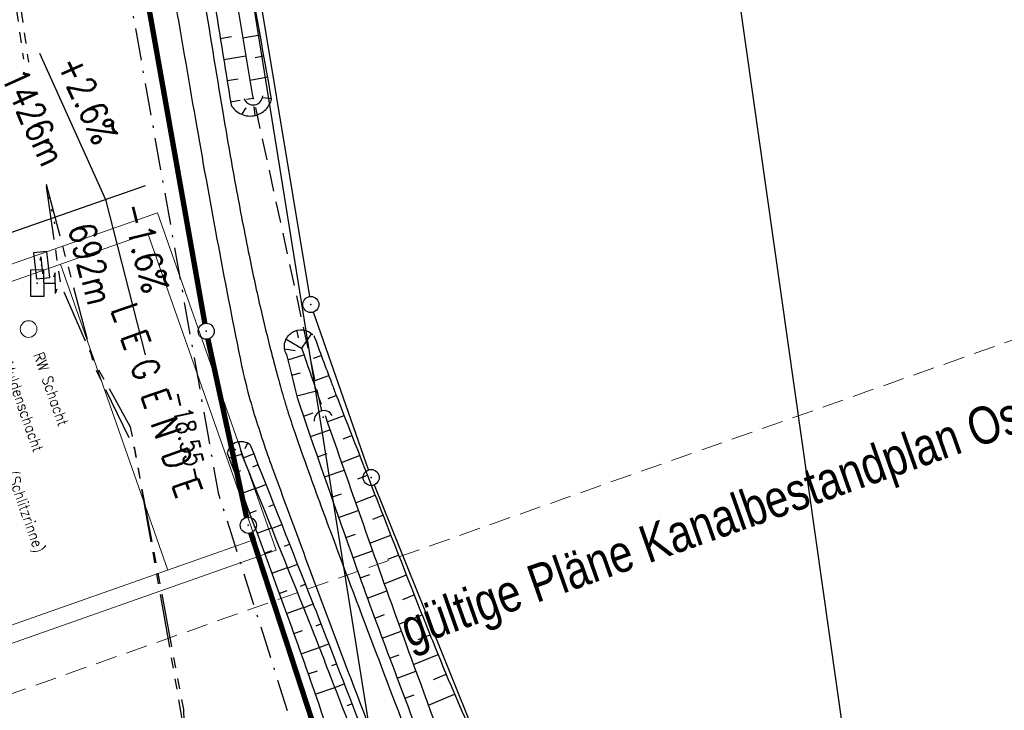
# Model space of a CAD drawing. Extents: x 446577 to 447216, y 443659 to 444842.
# Tile 39 of 177: x 447062 to 447154, y 443815 to 443880. Entities that reach past the tile are written whole.
import ezdxf

# ---------------------------------------------------------------- set-up
doc = ezdxf.new("R2010")
doc.units = 0
doc.header["$LTSCALE"] = 2
doc.header["$MEASUREMENT"] = 0
for name, pattern in [('AUSGEZOGEN', [0]), ('BAB-FM2', [2.6, 1.5, -0.5, 0.1, -0.5]), ('GESTRICH-X2', [1.5, 1, -0.5]), ('LINE_LT_1', [1.5, 1, -0.5]), ('PHANTOMX2', [5, 2.5, -0.5, 0.5, -0.5, 0.5, -0.5]), ('PUNKTX2_STR', [0.6, 0.1, -0.5])]:
    doc.linetypes.add(name, pattern=pattern)
doc.layers.get('0').update_dxf_attribs({"linetype": 'AUSGEZOGEN'})
for name, color, linetype in [('205-ABSTAND', 8, 'AUSGEZOGEN'), ('205-GRENZL', 8, 'AUSGEZOGEN'), ('205-GRENZL-BAB', 7, 'AUSGEZOGEN'), ('205-GRENZP', 8, 'AUSGEZOGEN'), ('205-GRENZP-BAB', 7, 'AUSGEZOGEN'), ('BAB_FM', 5, 'BAB-FM2'), ('BOESCHG', 250, 'AUSGEZOGEN'), ('DURCHL', 200, 'GESTRICH-X2'), ('FBRTOP', 250, 'AUSGEZOGEN'), ('GLOBAL', 7, 'CONTINUOUS'), ('GRABEN', 250, 'AUSGEZOGEN'), ('Lichtwellenleiter COLT', 46, 'PHANTOMX2'), ('Lichtwellenleiter GLH', 46, 'PHANTOMX2'), ('neu', 7, 'CONTINUOUS'), ('NUTZUNG', 8, 'PUNKTX2_STR'), ('NZ', 250, 'AUSGEZOGEN'), ('Planeinteilung', 250, 'CONTINUOUS'), ('SCHSYMBOL', 200, 'AUSGEZOGEN'), ('SIGNATUR', 4, 'AUSGEZOGEN'), ('STRASSE', 250, 'AUSGEZOGEN'), ('STROMLTG', 4, 'AUSGEZOGEN')]:
    doc.layers.add(name, color=color, linetype=linetype)
doc.styles.add('12', font='arial.ttf', dxfattribs={"width": 0.8, "height": 1})
doc.styles.add('3', font='txt_____.ttf', dxfattribs={"width": 0.75, "height": 1})
doc.styles.add('4', font='txt_____.ttf', dxfattribs={"width": 0.9, "height": 1})
doc.styles.add('ROMANS', font='romans.shx', dxfattribs={"width": 0.8})

# ---------------------------------------------------------------- blocks, each defined once
blk = doc.blocks.new('KS')
for p, q in [((-1.14, 0), (1.14, 0)), ((-1.14, 0), (-0.64, -0.15)), ((0.63, 0.15), (1.14, 0))]:
    blk.add_line(p, q)
blk.add_lwpolyline([(-1.76, -0.89), (1.74, -0.88), (1.73, 0.91), (-1.76, 0.91)], close=True)
blk.add_point((0, 0))
blk.add_point((0, 0))
blk = doc.blocks.new('SK')
for p, q in [((-1.35, 2.37), (1.38, 2.38)), ((-1.35, 2.38), (-0.78, 2.18)), ((-0.01, 0.87), (0, 2.37)), ((0.82, 2.58), (1.38, 2.38))]:
    blk.add_line(p, q)
blk.add_lwpolyline([(-1.76, -0.91), (1.74, -0.91), (1.74, 0.89), (-1.76, 0.89)], close=True)
blk.add_point((0, 0))
blk = doc.blocks.new('1135420')
blk.add_line((1135, 420), (0, 420))
blk = doc.blocks.new('GST')
at = {"color": 0}
blk.add_circle((0, 0), 0.75, dxfattribs=at)
blk.add_point((0, 0), dxfattribs=at)
blk = doc.blocks.new('40')
at = {"color": 0}
blk.add_arc((0.025, 0.311), 0.91, 192.5363, 347.4637, dxfattribs=at)
blk.add_point((0, 0), dxfattribs=at)
blk = doc.blocks.new('Schacht')
at = {"color": 18, "lineweight": 9, "true_color": 0x000000}
blk.add_circle((0, 0), 0.779, dxfattribs=at)

msp = doc.modelspace()

# ---------------------------------------------------------------- linework, layer by layer
at = {"layer": '205-GRENZL'}
for p, q in [((447067.333, 443984.326), (447089.017, 443854.06)), ((447094.533, 443837.868), (447089.387, 443852.612)), ((447095.061, 443836.465), (447105.41, 443810.795))]:
    msp.add_line(p, q, dxfattribs=at)
at = {"layer": '205-GRENZL-BAB', "const_width": 0.5, "flags": 128}
for points in [[(447056.378, 443980.492), (447079.239, 443851.558)], [(447079.529, 443850.087), (447083.142, 443833.423)], [(447083.534, 443831.977), (447105.568, 443764.523)]]:
    msp.add_lwpolyline(points, dxfattribs=at)
at = {"layer": 'BAB_FM', "flags": 128}
msp.add_lwpolyline([(447068.363, 443904.719), (447072.235, 443881.978), (447080.486, 443835.731), (447091.899, 443799.743), (447102.4, 443769.403), (447103.766, 443741.276), (447096.969, 443730.422), (447073.729, 443711.697), (447072.765, 443706.804)], dxfattribs=at)
at = {"layer": 'BOESCHG'}
for p, q in [((447084.415, 443878.491), (447082.798, 443878.205)), ((447080.683, 443878.185), (447081.715, 443878.351)), ((447081.001, 443876.21), (447083.075, 443876.544)), ((447084.764, 443876.522), (447083.946, 443876.376)), ((447081.318, 443874.235), (447082.361, 443874.403)), ((447085.114, 443874.553), (447083.456, 443874.257)), ((447081.636, 443872.261), (447082.527, 443872.404)), ((447083.127, 443872.501), (447083.758, 443872.602)), ((447085.476, 443872.521), (447084.63, 443872.62)), ((447085.466, 443872.584), (447085.465, 443872.583)), ((447082.696, 443871.082), (447083.1, 443871.68)), ((447083.954, 443870.987), (447083.857, 443871.807)), ((447087.825, 443850.843), (447087.959, 443850.211)), ((447086.83, 443850.078), (447088.279, 443849.246)), ((447089.202, 443850.6), (447088.279, 443849.246)), ((447086.696, 443849.189), (447087.682, 443849.013)), ((447086.998, 443848.155), (447088.502, 443848.604)), ((447089.408, 443848.299), (447090.118, 443848.563)), ((447087.351, 443846.72), (447088.181, 443846.927)), ((447089.356, 443846.144), (447090.817, 443846.689)), ((447087.841, 443844.782), (447089.666, 443845.25)), ((447090.773, 443844.527), (447091.526, 443844.819)), ((447088.451, 443842.877), (447089.362, 443843.191)), ((447090.679, 443842.344), (447092.251, 443842.955)), ((447089.103, 443840.987), (447090.932, 443841.619)), ((447092.158, 443840.773), (447092.976, 443841.092)), ((447081.626, 443840.039), (447082.12, 443839.741)), ((447082.395, 443840.49), (447082.678, 443839.336)), ((447083.211, 443840.375), (447082.985, 443839.844)), ((447081.498, 443839.009), (447082.678, 443839.336)), ((447083.804, 443839.377), (447082.823, 443838.979)), ((447089.758, 443839.097), (447090.674, 443839.415)), ((447092, 443838.565), (447093.703, 443839.228)), ((447083.72, 443838.164), (447084.209, 443838.359)), ((447082.028, 443837.584), (447082.618, 443837.804)), ((447090.415, 443837.208), (447092.251, 443837.849)), ((447093.546, 443837.02), (447094.429, 443837.365)), ((447082.725, 443835.709), (447083.959, 443836.167)), ((447083.98, 443836.116), (447084.947, 443836.5)), ((447091.076, 443835.32), (447091.994, 443835.642)), ((447093.326, 443834.787), (447095.156, 443835.502)), ((447085.206, 443834.451), (447085.684, 443834.641)), ((447083.42, 443833.834), (447084.064, 443834.072)), ((447091.739, 443833.433), (447093.575, 443834.08)), ((447094.938, 443833.269), (447095.884, 443833.639)), ((447084.114, 443831.958), (447085.456, 443832.454)), ((447085.475, 443832.407), (447086.421, 443832.781)), ((447092.404, 443831.547), (447093.322, 443831.872)), ((447094.657, 443831.011), (447096.613, 443831.776)), ((447086.689, 443830.736), (447087.156, 443830.921)), ((447084.806, 443830.082), (447085.505, 443830.339)), ((447093.073, 443829.662), (447094.904, 443830.313)), ((447096.333, 443829.519), (447097.342, 443829.914)), ((447085.497, 443828.205), (447086.949, 443828.738)), ((447086.966, 443828.696), (447087.891, 443829.061)), ((447093.745, 443827.779), (447094.658, 443828.107)), ((447095.996, 443827.238), (447098.071, 443828.052)), ((447088.168, 443827.02), (447088.626, 443827.201)), ((447086.186, 443826.327), (447086.94, 443826.603)), ((447094.425, 443825.898), (447096.24, 443826.558)), ((447097.737, 443825.771), (447098.801, 443826.19)), ((447088.453, 443824.983), (447089.359, 443825.34)), ((447086.873, 443824.449), (447088.438, 443825.021)), ((447095.112, 443824.02), (447096.013, 443824.351)), ((447097.354, 443823.462), (447099.536, 443824.33)), ((447089.641, 443823.303), (447090.091, 443823.479)), ((447087.555, 443822.569), (447088.368, 443822.862)), ((447095.807, 443822.144), (447097.591, 443822.809)), ((447099.16, 443822.023), (447100.279, 443822.473)), ((447089.925, 443821.268), (447090.818, 443821.616)), ((447088.228, 443820.686), (447089.918, 443821.286)), ((447096.509, 443820.271), (447097.391, 443820.604)), ((447098.732, 443819.68), (447101.029, 443820.619)), ((447091.098, 443819.579), (447091.542, 443819.751)), ((447088.894, 443818.799), (447089.772, 443819.107)), ((447097.215, 443818.4), (447098.959, 443819.06)), ((447100.61, 443818.275), (447101.793, 443818.77)), ((447091.377, 443817.544), (447092.263, 443817.886)), ((447089.551, 443816.911), (447091.376, 443817.545)), ((447097.924, 443816.53), (447098.785, 443816.857)), ((447100.123, 443815.879), (447102.573, 443816.929)), ((447092.542, 443815.85), (447092.984, 443816.02))]:
    msp.add_line(p, q, dxfattribs=at)
at = {"layer": 'BOESCHG', "flags": 128}
for points in [[(447062.656, 443990.75, 0.00045), (447067.321, 443961.064, 0.000887), (447069.727, 443946.02, 0.000001), (447073.577, 443922.212, -0.000001), (447076.766, 443902.495, -0.000149), (447078.209, 443893.553, -0.000062), (447081.684, 443871.969)], [(447085.476, 443872.521, -0.001589), (447081.716, 443893.946, -0.003741), (447080.216, 443903.065, -0.000237), (447077.077, 443923.141, 0.000199), (447073.348, 443947.002, 0.005898), (447070.846, 443961.825, 0.002999), (447065.407, 443990.886)], [(447081.684, 443871.969, 0.162603), (447082.655, 443871.099, 0.162603), (447083.954, 443870.987, 0.139098), (447084.933, 443871.538, 0.139098), (447085.476, 443872.521)], [(447086.875, 443848.663, -0.190323), (447086.725, 443849.785, -0.190323), (447087.382, 443850.706, -0.175354), (447088.403, 443850.943, -0.175354), (447089.339, 443850.472)], [(447089.421, 443850.438, 0.00074), (447091.073, 443846.001, 0.003212), (447091.462, 443844.981, 0.000764), (447098.704, 443826.434, 0.002744), (447100.756, 443821.287, 0.010868), (447104.845, 443811.789, 0.006132), (447112.66, 443795.211, 0.007852), (447115.814, 443788.979, 0.01571), (447117.535, 443785.942, 0.032276), (447119.494, 443783.148, 0.018946), (447123.298, 443778.758, 0.013724), (447124.247, 443777.797, 0.003156), (447128.512, 443773.762, 0.041169), (447132.389, 443770.695, 0.027862), (447138.682, 443766.999)], [(447086.875, 443848.663, 0.003689), (447087.88, 443844.637, 0.019678), (447088.103, 443843.892, 0.002832), (447093.258, 443829.145, 0.004663), (447096.523, 443820.236, 0.002406), (447103.39, 443802.289, 0.004424), (447107.257, 443792.58, 0.005396), (447108.207, 443790.324, 0.001319), (447112.219, 443781.148, 0.019228), (447117.057, 443771.214, 0.045657), (447119.623, 443767.323, 0.072434), (447120.41, 443766.586, 0.014118), (447125.017, 443763.574, 0.064236), (447130.576, 443761.074, 0.052695), (447137.863, 443759.68)], [(447083.47, 443840.217, 0.120097), (447082.889, 443840.479, 0.120097), (447082.252, 443840.444, 0.132031), (447081.659, 443840.075, 0.132031), (447081.33, 443839.458)], [(447083.47, 443840.217, -0.000754), (447089.304, 443825.478, -0.001694), (447091.867, 443818.909, -0.000371), (447101.202, 443794.688, 0.002291), (447102.728, 443790.774, 0.005759), (447104.352, 443786.798, -0.002927), (447107.591, 443778.996, -0.007014), (447109.764, 443773.452, -0.005971), (447112.147, 443766.876, -0.034722), (447113.309, 443762.616, -0.02253), (447114.337, 443755.895, -0.031507), (447114.568, 443750.627, -0.032295), (447114.137, 443745.5, -0.029249), (447113.254, 443741.293, -0.023692), (447111.622, 443736.245, -0.029377), (447109.17, 443730.737, -0.033794), (447106.452, 443726.255, -0.031294), (447103.36, 443722.394, -0.023849), (447098.771, 443717.806, -0.024522), (447098.09, 443717.246, -0.010089), (447096.347, 443716.003)]]:
    msp.add_lwpolyline(points, format="xyb", dxfattribs=at)
at = {"layer": 'BOESCHG'}
msp.add_lwpolyline([(447081.33, 443839.458, -0.001749), (447086.874, 443824.449, -0.003983), (447089.233, 443817.829, -0.000184), (447099.057, 443789.518, -0.002969), (447099.655, 443787.76, -0.009219), (447100.929, 443783.69, 0.006547), (447102.692, 443777.95, 0.041609), (447105.271, 443771.75, -0.041744), (447107.841, 443765.569, -0.028252), (447108.816, 443761.815, -0.017165), (447109.853, 443755.519, -0.024452), (447110.34, 443749.437, -0.04173), (447110.153, 443745.862, -0.033131), (447109.536, 443742.845, -0.019301), (447107.941, 443737.81, -0.018972), (447107.036, 443735.567, -0.005896), (447103.772, 443728.506, -0.054085), (447100.849, 443723.77, -0.033222), (447095.384, 443717.63)], format="xyb", dxfattribs=at)
at = {"layer": 'DURCHL'}
msp.add_line((447090.167, 443843.385), (447083.939, 443871.988), dxfattribs=at)
at = {"layer": 'FBRTOP', "color": 0, "const_width": 0.5}
for points in [[(446936.719, 443959.39, -0.000007), (446940.848, 443947.592, 0.000013), (446944.977, 443935.794, 0.000013), (446949.106, 443923.995, -0.000019), (446953.236, 443912.197, -0.000006), (446957.365, 443900.399, 0.000004), (446961.494, 443888.601, 0.000002), (446973.881, 443853.206, 0.000002), (446986.269, 443817.81, 0.000004), (446998.657, 443782.416, -0.000006), (447011.045, 443747.021, -0.000001), (447016.033, 443732.768, 0.000003)], [(446963.147, 443968.64, -0.000007), (446967.276, 443956.841, 0.000013), (446971.405, 443945.042, 0.000013), (446975.535, 443933.245, -0.000019), (446979.664, 443921.447, -0.000006), (446983.793, 443909.648, 0.000004), (446987.922, 443897.849, 0.000002), (447000.31, 443862.454, 0.000002), (447012.697, 443827.06, 0.000004), (447025.085, 443791.665, -0.000006), (447037.473, 443756.271, 0), (447039.084, 443751.668, 0.000003)], [(446954.889, 443992.234, 0.000003), (446959.018, 443980.437, -0.000018)], [(446928.459, 443982.988, 0.000003), (446932.589, 443971.189, -0.000018)], [(446952.953, 443961.485, 0.000026), (446968.558, 443916.655, 0.000443)], [(446975.672, 443896.342, -0.000082), (446985.547, 443868.172, -0.00001), (446990.142, 443855.056, -0.000011), (446994.25, 443843.328, -0.000533), (447001.752, 443821.837, 0.000455), (447010.521, 443796.702, 0.000701), (447018.513, 443773.963, -0.000624), (447027.494, 443748.425, -0.000234), (447028.928, 443744.324, 0.000022), (447043.482, 443702.654, 0.000434)]]:
    msp.add_lwpolyline(points, format="xyb", dxfattribs=at)
at = {"layer": 'GLOBAL', "color": 18, "lineweight": 18, "true_color": 0x000000}
for p, q in [((447074.827, 443861.895), (447032.445, 443847.004)), ((447074.827, 443861.895), (447085.909, 443830.354)), ((447073.922, 443859.958), (447034.225, 443846.011)), ((447073.922, 443859.958), (447083.962, 443831.382)), ((447065.747, 443857.086), (447075.787, 443828.51)), ((447083.962, 443831.382), (447044.265, 443817.435)), ((447085.909, 443830.354), (447043.527, 443815.463))]:
    msp.add_line(p, q, dxfattribs=at)
at = {"layer": 'GRABEN', "flags": 128}
msp.add_lwpolyline([(447064.231, 443991.411), (447071.702, 443946.673), (447078.687, 443902.894), (447083.669, 443872.975), (447083.767, 443872.566)], dxfattribs=at)
at = {"layer": 'GRABEN'}
for points in [[(447088.279, 443849.246, 0.000424), (447090.096, 443844.017, 0.002787)], [(447090.471, 443842.939, 0.00101), (447094.844, 443830.482, 0.002787), (447098.516, 443820.27, 0.00017), (447108.025, 443794.308, 0.003476), (447108.5, 443793.04, 0.012721), (447109.344, 443790.992, 0.002822), (447113.431, 443781.885, 0.022952), (447118.401, 443772.183, 0.055502), (447121.064, 443768.532, 0.052105), (447121.758, 443767.916, 0.010019), (447125.725, 443765.194, 0.055651), (447131.05, 443762.488, 0.045794), (447138.043, 443760.571)]]:
    msp.add_lwpolyline(points, format="xyb", dxfattribs=at)
at = {"layer": 'GRABEN', "flags": 128}
msp.add_lwpolyline([(447082.678, 443839.336, -0.001108), (447088.479, 443824.918, -0.002547), (447090.956, 443818.628, -0.000426), (447100.209, 443794.718, 0.002351), (447101.901, 443790.396, 0.004238), (447103.597, 443786.227, -0.002351), (447106.682, 443778.722, -0.007748), (447108.839, 443773.159, -0.0066), (447111.182, 443766.559, -0.03599), (447112.329, 443762.178, -0.02537), (447113.182, 443755.816, -0.030457), (447113.287, 443750.982, -0.028242), (447112.789, 443745.793, -0.027599), (447111.823, 443741.2, -0.027765), (447110.364, 443736.768, -0.030851), (447108.262, 443732.248, -0.026044), (447105.182, 443727.212, -0.027227), (447101.776, 443722.782, -0.028021), (447098.012, 443718.869, -0.032561), (447097.452, 443718.412, -0.011881), (447095.812, 443717.303)], format="xyb", dxfattribs=at)
at = {"layer": 'Lichtwellenleiter COLT', "flags": 128}
for points in [[(447057.385, 443914.479), (447060.02, 443891.99), (447062.289, 443876.251)], [(447064.422, 443864.573), (447068.91, 443847.52), (447072.67, 443839.81), (447077.26, 443813.73), (447077.84, 443780.36), (447075.72, 443742.94), (447074.53, 443724.68), (447075.39, 443709.36), (447075.793, 443707.233)]]:
    msp.add_lwpolyline(points, dxfattribs=at)
at = {"layer": 'Lichtwellenleiter GLH', "flags": 128}
for points in [[(447056.118, 443914.11), (447057.794, 443907.87), (447061.362, 443885.636), (447062.752, 443875.974)], [(447064.425, 443864.352), (447065.727, 443855.302), (447068.997, 443847.784), (447072.274, 443841.889), (447077.231, 443815.469), (447078.194, 443786.822), (447077.093, 443765.202), (447082.671, 443708.208)]]:
    msp.add_lwpolyline(points, dxfattribs=at)
at = {"layer": 'neu', "color": 12, "linetype": 'LINE_LT_1', "lineweight": 9, "true_color": 0xc40000}
msp.add_line((446854.104, 443743.832), (447187.582, 443861.602), dxfattribs=at)
at = {"layer": 'NUTZUNG', "flags": 128}
msp.add_lwpolyline([(447065.228, 443860.845), (447064.466, 443864.219)], dxfattribs=at)
at = {"layer": 'NZ'}
for p, q in [((447063.775, 443876.812), (447069.947, 443863.141)), ((447055.081, 443857.936), (447073.694, 443864.453)), ((447069.947, 443863.141), (447073.651, 443848.605))]:
    msp.add_line(p, q, dxfattribs=at)
at = {"layer": 'STRASSE'}
for points in [[(446994.841, 443941.603, -0.000001), (446989.039, 443958.198, -0.000032)], [(447068.931, 443945.908, 0.000002), (447074.525, 443910.767, 0.000014), (447075.333, 443905.695, 0.000003), (447075.577, 443904.158, 0.000002), (447075.88, 443902.258, 0.000405)], [(447057.959, 443995.782, 0.000007), (447066.417, 443943.312, -0.000072)], [(447062.812, 443984.485, 0.000031), (447067.774, 443953.189, 0.000135)], [(447076.053, 443901.179, 0.000038), (447077.929, 443889.524, 0.000629)], [(447074.205, 443894.777, 0.000503), (447078.363, 443870.591, 0.006787), (447082.529, 443848.311, 0.026597), (447083.97, 443842.705, 0.011408), (447085.657, 443837.742, 0.003012), (447092.583, 443819.14, 0.000539), (447102.034, 443794.298, 0.00389), (447103.374, 443790.868, 0.002567), (447104.913, 443787.074, -0.001252), (447108.088, 443779.304, -0.003407), (447110.594, 443773.006, -0.003634), (447112.859, 443767.069, -0.040946), (447113.897, 443763.396, -0.021068), (447115.015, 443756.071, -0.029426), (447115.309, 443750.259, -0.035238), (447114.926, 443745.412, -0.030548), (447114.084, 443741.467, -0.02157), (447112.317, 443736.036, -0.026384), (447109.575, 443729.734, -0.039769), (447107.218, 443725.826, -0.02888), (447103.434, 443721.146, -0.030767), (447099.385, 443717.207, -0.003333), (447091.968, 443710.916, -0.002375), (447089.945, 443709.239, -0.00006)], [(447079.05, 443882.623, 0.000383), (447080.912, 443871.301, 0.004397), (447082.054, 443864.749, 0.004428), (447083.303, 443858.264, 0.006227), (447084.403, 443853.138, 0.0073), (447085.46, 443848.793, 0.001873), (447086.077, 443846.445, 0.00467), (447086.337, 443845.506, 0.003135), (447086.628, 443844.515, 0.002895), (447086.956, 443843.445, 0.006837), (447087.643, 443841.352, 0.003903), (447088.924, 443837.713, 0.002641), (447091.279, 443831.297, 0.001502), (447095.513, 443820.048, 0.000615), (447101.324, 443804.805, 0.001535)]]:
    msp.add_lwpolyline(points, format="xyb", dxfattribs=at)
at = {"layer": 'STROMLTG', "flags": 128}
msp.add_lwpolyline([(447063.135, 444009.459), (447076.104, 443929.08), (447088.686, 443850.851), (447098.591, 443788.777), (447119.945, 443713.693), (447120, 443713.499)], dxfattribs=at)

# ---------------------------------------------------------------- block references
at = {"layer": '205-GRENZP', "rotation": 289.2892292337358}
for p in [(447089.141, 443853.321), (447094.781, 443837.16)]:
    msp.add_blockref('GST', p, dxfattribs=at)
at = {"layer": '205-GRENZP-BAB', "rotation": 289.2892292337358}
for p in [(447079.37, 443850.82), (447083.301, 443832.69)]:
    msp.add_blockref('GST', p, dxfattribs=at)
at = {"layer": 'GLOBAL', "rotation": 270}
msp.add_blockref('Schacht', (447062.776, 443851.031), dxfattribs=at)
at = {"layer": 'Planeinteilung', "linetype": 'Continuous', "rotation": 278.0670990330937}
msp.add_blockref('1135420', (446577.279, 444782.92), dxfattribs=at)
at = {"layer": 'SCHSYMBOL'}
for p, rotation in [((447083.767, 443872.566), 8.59795790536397), ((447090.287, 443842.799), 198.1788125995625)]:
    msp.add_blockref('40', p, dxfattribs=dict(at, rotation=rotation))
at = {"layer": 'SIGNATUR', "zscale": 0.7}
for name, p, xscale, yscale, rotation in [('KS', (447063.984, 443856.994), 0.6999999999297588, 0.699999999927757, 275.9637051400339), ('SK', (447063.586, 443855.31), 0.6999999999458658, 0.699999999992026, 270.5529785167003)]:
    msp.add_blockref(name, p, dxfattribs=dict(at, xscale=xscale, yscale=yscale, rotation=rotation))

# ---------------------------------------------------------------- texts
at = {"layer": '205-ABSTAND', "insert": (447077.697, 443840.966), "char_height": 1.8, "attachment_point": 5, "rotation": 282.2324, "style": 'ROMANS'}
msp.add_mtext('\\A1;-18.55-', dxfattribs=at)
at = {"layer": 'GLOBAL', "color": 18, "true_color": 0x000000, "attachment_point": 1, "rotation": 289.2357, "line_spacing_factor": 0.959981}
for s, insert, char_height, style in [('L E G E N D E', (447072.818, 443853.664), 2.5, '3'), ('RW Schacht', (447064.153, 443848.976), 1, '4'), ('Reinigungsrinne (Schlitzrinne)', (447058.393, 443847.361), 1, '4'), ('Muldenschacht', (447061.276, 443848.11), 1, '4')]:
    msp.add_mtext(s, dxfattribs=dict(at, insert=insert, char_height=char_height, style=style))
at = {"layer": 'neu', "color": 12, "true_color": 0xc40000, "insert": (447097.149, 443824.519), "char_height": 3.5, "attachment_point": 1, "rotation": 19.45113, "line_spacing_factor": 0.959981, "style": '12'}
msp.add_mtext('gültige Pläne Kanalbestandplan Ost- Westseite Max Bögl', dxfattribs=at)
at = {"layer": 'NZ', "style": 'ROMANS', "width": 0.8}
for s, rotation, p in [('+2.6%', 294.29627, (447065.396, 443875.86)), ('1426m', 294.29627, (447060.171, 443874.604)), ('-1.6%', 284.29627, (447071.378, 443862.515)), ('692m', 284.29627, (447066.44, 443860.545))]:
    msp.add_text(s, height=2.5, rotation=rotation, dxfattribs=at).set_placement(p)

doc.saveas('drawing.dxf')
